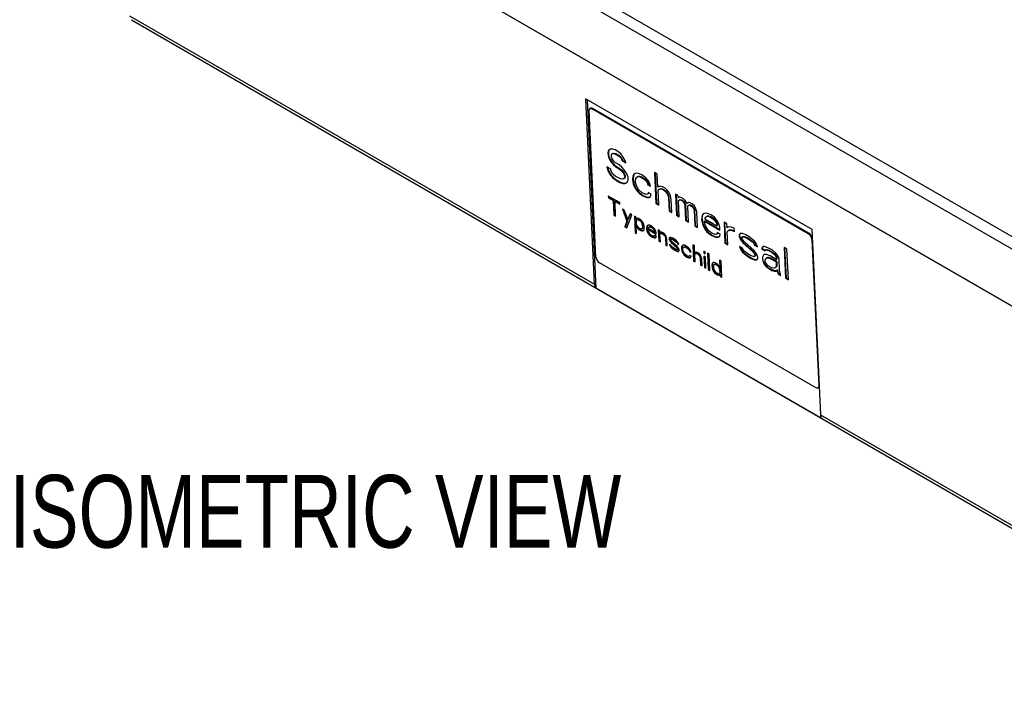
# Model space of a CAD drawing. Header units: millimetres. Extents: x 0 to 1118, y 0 to 850.
# Tile 20 of 24: x 834 to 969, y 608 to 700. Entities that reach past the tile are written whole.
import ezdxf

# ---------------------------------------------------------------- set-up
doc = ezdxf.new("R2010")
doc.units = ezdxf.units.MM
doc.layers.add('TEXT', color=140, linetype='Continuous', lineweight=25)
doc.styles.add('SLDTEXTSTYLE0', font='TXT', dxfattribs={"width": 0.75})

msp = doc.modelspace()

# ---------------------------------------------------------------- linework, layer by layer
for p, q in [((847.19, 731.47), (1006.36, 639.59)), ((1006.26, 639.63), (847.27, 731.42)), ((982.53, 662.9), (872.97, 726.15)), ((872.33, 724.81), (981.89, 661.56)), ((848.71, 700.45), (912.65, 663.54)), ((848.98, 699.9), (1007.98, 608.12)), ((912.65, 663.54), (911.46, 689.04)), ((911.46, 689.04), (942.57, 671.08)), ((912.92, 662.99), (911.71, 688.9)), ((912.87, 667.26), (911.93, 687.38)), ((912.12, 687.72), (912.05, 687.67)), ((912.38, 687.64), (912.45, 687.69)), ((912.38, 687.64), (942.08, 670.49)), ((942.15, 670.54), (912.45, 687.69)), ((914.58, 681.93), (914.52, 681.61)), ((914.52, 681.61), (914.6, 681.66)), ((914.52, 681.61), (914.54, 681.25)), ((914.88, 682.11), (914.58, 681.93)), ((914.66, 681.97), (914.6, 681.66)), ((914.6, 681.66), (914.61, 681.3)), ((915.19, 682.11), (914.88, 682.11)), ((915, 681.25), (915.06, 681.48)), ((915.06, 681.48), (915.29, 681.52)), ((915.06, 681.48), (915.14, 681.52)), ((915.14, 681.52), (915.37, 681.57)), ((915.5, 682.02), (915.19, 682.11)), ((915.29, 681.52), (915.37, 681.57)), ((915.29, 681.52), (915.52, 681.48)), ((915.37, 681.57), (915.6, 681.52)), ((915.89, 681.79), (915.5, 682.02)), ((915.52, 681.48), (915.6, 681.52)), ((915.52, 681.48), (915.99, 681.2)), ((915.6, 681.52), (916.07, 681.25)), ((916.29, 681.47), (915.89, 681.79)), ((916.61, 681.02), (916.29, 681.47)), ((914.54, 681.25), (914.61, 681.3)), ((914.54, 681.25), (914.63, 680.85)), ((914.61, 681.3), (914.71, 680.9)), ((914.63, 680.85), (914.71, 680.9)), ((914.63, 680.85), (914.97, 680.31)), ((914.71, 680.9), (915.04, 680.35)), ((914.97, 680.31), (915.04, 680.35)), ((914.97, 680.31), (915.29, 679.94)), ((915.01, 681.07), (915, 681.25)), ((915.1, 680.76), (915.01, 681.07)), ((915.04, 680.35), (915.36, 679.99)), ((915.34, 680.44), (915.1, 680.76)), ((915.58, 680.21), (915.34, 680.44)), ((916.05, 679.94), (915.58, 680.21)), ((915.99, 681.2), (916.07, 681.25)), ((915.99, 681.2), (916.23, 680.98)), ((916.31, 681.02), (916.07, 681.25)), ((916.23, 680.98), (916.31, 681.02)), ((916.23, 680.98), (916.4, 680.71)), ((916.47, 680.75), (916.31, 681.02)), ((916.4, 680.71), (916.47, 680.75)), ((916.4, 680.71), (916.49, 680.48)), ((916.56, 680.53), (916.47, 680.75)), ((916.56, 680.53), (916.49, 680.48)), ((916.49, 680.48), (916.96, 680.21)), ((916.56, 680.53), (916.93, 680.32)), ((916.87, 680.52), (916.61, 681.02)), ((916.96, 680.21), (916.87, 680.52)), ((914.85, 679.41), (914.38, 679.68)), ((914.38, 679.68), (914.48, 679.27)), ((914.48, 679.62), (914.55, 679.32)), ((914.48, 679.27), (914.55, 679.32)), ((914.48, 679.27), (914.74, 678.69)), ((914.55, 679.32), (914.81, 678.73)), ((914.74, 678.69), (914.81, 678.73)), ((914.74, 678.69), (915.14, 678.19)), ((914.81, 678.73), (915.22, 678.24)), ((914.95, 679.09), (914.85, 679.41)), ((915.19, 678.68), (914.95, 679.09)), ((915.51, 678.41), (915.19, 678.68)), ((915.29, 679.94), (915.36, 679.99)), ((915.29, 679.94), (915.61, 679.67)), ((915.36, 679.99), (915.68, 679.72)), ((915.61, 679.67), (915.68, 679.72)), ((915.61, 679.67), (916.08, 679.4)), ((915.68, 679.72), (916.15, 679.45)), ((916.45, 679.62), (916.05, 679.94)), ((916.08, 679.4), (916.15, 679.45)), ((916.08, 679.4), (916.4, 679.13)), ((916.15, 679.45), (916.47, 679.18)), ((916.4, 679.13), (916.47, 679.18)), ((916.4, 679.13), (916.64, 678.81)), ((916.77, 679.26), (916.45, 679.62)), ((916.47, 679.18), (916.72, 678.86)), ((916.64, 678.81), (916.72, 678.86)), ((916.64, 678.81), (916.81, 678.45)), ((916.72, 678.86), (916.89, 678.5)), ((917.1, 678.72), (916.77, 679.26)), ((917.28, 678.27), (917.1, 678.72)), ((918.1, 678.67), (917.96, 678.4)), ((918.17, 678.72), (918.03, 678.45)), ((918.25, 678.76), (918.1, 678.67)), ((918.48, 678.81), (918.25, 678.76)), ((918.71, 678.76), (918.48, 678.81)), ((919.17, 678.58), (918.71, 678.76)), ((921.31, 678.66), (920.92, 678.89)), ((920.92, 678.89), (921.12, 674.65)), ((921, 678.84), (921.19, 674.7)), ((921.4, 676.86), (921.31, 678.66)), ((915.14, 678.19), (915.22, 678.24)), ((915.14, 678.19), (915.54, 677.87)), ((915.22, 678.24), (915.61, 677.92)), ((916.14, 678.05), (915.51, 678.41)), ((915.54, 677.87), (915.61, 677.92)), ((915.54, 677.87), (916.17, 677.51)), ((915.61, 677.92), (916.24, 677.56)), ((916.45, 677.96), (916.14, 678.05)), ((916.17, 677.51), (916.24, 677.56)), ((916.17, 677.51), (916.55, 677.37)), ((916.24, 677.56), (916.63, 677.42)), ((916.68, 678), (916.45, 677.96)), ((916.55, 677.37), (916.63, 677.42)), ((916.55, 677.37), (916.86, 677.37)), ((916.63, 677.42), (916.94, 677.42)), ((916.82, 678.18), (916.68, 678)), ((916.68, 678), (916.75, 678.05)), ((916.9, 678.23), (916.75, 678.05)), ((916.81, 678.45), (916.89, 678.5)), ((916.81, 678.45), (916.82, 678.18)), ((916.82, 678.18), (916.9, 678.23)), ((916.86, 677.37), (917.16, 677.55)), ((916.86, 677.37), (916.94, 677.42)), ((916.89, 678.5), (916.9, 678.23)), ((916.94, 677.42), (917.16, 677.55)), ((917.16, 677.55), (917.3, 677.82)), ((917.3, 677.82), (917.28, 678.27)), ((917.96, 678.4), (917.91, 677.91)), ((917.98, 677.96), (917.91, 677.91)), ((917.91, 677.91), (918.01, 677.32)), ((917.96, 678.4), (918.03, 678.45)), ((918.03, 678.45), (917.98, 677.96)), ((917.98, 677.96), (918.08, 677.37)), ((918.01, 677.32), (918.08, 677.37)), ((918.01, 677.32), (918.18, 676.87)), ((918.08, 677.37), (918.26, 676.92)), ((918.29, 677.77), (918.36, 678.09)), ((918.31, 677.5), (918.29, 677.77)), ((918.49, 676.96), (918.31, 677.5)), ((918.36, 678.09), (918.43, 678.22)), ((918.43, 678.22), (918.65, 678.35)), ((918.43, 678.22), (918.5, 678.27)), ((918.5, 678.27), (918.72, 678.4)), ((918.65, 678.35), (918.72, 678.4)), ((918.65, 678.35), (918.8, 678.35)), ((918.72, 678.4), (918.88, 678.4)), ((918.8, 678.35), (918.88, 678.4)), ((918.8, 678.35), (919.11, 678.26)), ((918.88, 678.4), (919.19, 678.31)), ((919.11, 678.26), (919.19, 678.31)), ((919.11, 678.26), (919.67, 677.86)), ((919.73, 678.17), (919.17, 678.58)), ((919.19, 678.31), (919.74, 677.9)), ((919.67, 677.86), (919.74, 677.9)), ((919.67, 677.86), (919.91, 677.54)), ((920.05, 677.81), (919.73, 678.17)), ((919.74, 677.9), (919.99, 677.59)), ((919.91, 677.54), (919.99, 677.59)), ((919.91, 677.54), (920, 677.22)), ((919.99, 677.59), (920.08, 677.27)), ((920.3, 677.4), (920.05, 677.81)), ((920.39, 677), (920.3, 677.4)), ((918.18, 676.87), (918.26, 676.92)), ((918.18, 676.87), (918.35, 676.6)), ((918.26, 676.92), (918.42, 676.65)), ((918.35, 676.6), (918.42, 676.65)), ((918.35, 676.6), (918.59, 676.28)), ((918.42, 676.65), (918.67, 676.33)), ((918.73, 676.55), (918.49, 676.96)), ((918.59, 676.28), (918.67, 676.33)), ((918.59, 676.28), (918.83, 676.06)), ((918.67, 676.33), (918.91, 676.1)), ((919.21, 676.1), (918.73, 676.55)), ((918.83, 676.06), (918.91, 676.1)), ((918.83, 676.06), (919.31, 675.69)), ((918.91, 676.1), (919.38, 675.74)), ((919.76, 675.87), (919.21, 676.1)), ((920.05, 676.14), (919.99, 675.92)), ((919.99, 675.92), (920.06, 675.96)), ((920, 677.22), (920.08, 677.27)), ((920, 677.22), (920.39, 677)), ((920.45, 675.92), (920.05, 676.14)), ((920.1, 676.11), (920.06, 675.96)), ((920.08, 677.27), (920.37, 677.1)), ((921.54, 676.95), (921.4, 676.86)), ((921.41, 676.5), (921.56, 676.59)), ((921.41, 676.5), (921.49, 676.54)), ((921.51, 674.42), (921.41, 676.5)), ((921.49, 676.54), (921.64, 676.63)), ((921.77, 676.99), (921.54, 676.95)), ((921.56, 676.59), (921.79, 676.63)), ((921.56, 676.59), (921.64, 676.63)), ((921.64, 676.63), (921.86, 676.68)), ((922.08, 676.9), (921.77, 676.99)), ((921.79, 676.63), (921.86, 676.68)), ((921.79, 676.63), (922.1, 676.54)), ((921.86, 676.68), (922.17, 676.59)), ((922.4, 676.72), (922.08, 676.9)), ((922.1, 676.54), (922.17, 676.59)), ((922.1, 676.54), (922.42, 676.27)), ((922.17, 676.59), (922.49, 676.32)), ((922.64, 676.49), (922.4, 676.72)), ((922.42, 676.27), (922.49, 676.32)), ((922.42, 676.27), (922.58, 676.09)), ((922.49, 676.32), (922.65, 676.13)), ((922.58, 676.09), (922.65, 676.13)), ((922.58, 676.09), (922.74, 675.82)), ((922.88, 676.18), (922.64, 676.49)), ((922.65, 676.13), (922.82, 675.86)), ((923.05, 675.9), (922.88, 676.18)), ((916.14, 674.75), (914.57, 675.66)), ((914.57, 675.66), (914.58, 675.42)), ((914.58, 675.42), (914.66, 675.47)), ((914.58, 675.42), (915.24, 675.04)), ((914.65, 675.61), (914.66, 675.47)), ((914.66, 675.47), (915.32, 675.09)), ((915.24, 675.04), (915.32, 675.09)), ((915.24, 675.04), (915.33, 673.05)), ((915.32, 675.09), (915.41, 673.1)), ((915.49, 674.9), (915.56, 674.95)), ((915.58, 672.91), (915.49, 674.9)), ((915.49, 674.9), (916.15, 674.52)), ((916.14, 674.61), (915.56, 674.95)), ((916.15, 674.52), (916.14, 674.75)), ((919.31, 675.69), (919.38, 675.74)), ((919.31, 675.69), (919.85, 675.47)), ((919.38, 675.74), (919.93, 675.52)), ((919.99, 675.92), (919.76, 675.87)), ((919.85, 675.47), (919.93, 675.52)), ((919.85, 675.47), (920.16, 675.47)), ((919.93, 675.52), (920.24, 675.51)), ((920.16, 675.47), (920.38, 675.6)), ((920.16, 675.47), (920.24, 675.51)), ((920.24, 675.51), (920.38, 675.6)), ((920.38, 675.6), (920.45, 675.92)), ((921.12, 674.65), (921.19, 674.7)), ((921.12, 674.65), (921.51, 674.42)), ((921.5, 674.52), (921.19, 674.7)), ((922.74, 675.82), (922.82, 675.86)), ((922.74, 675.82), (922.84, 675.41)), ((922.82, 675.86), (922.91, 675.46)), ((922.84, 675.41), (922.91, 675.46)), ((922.84, 675.41), (922.92, 673.61)), ((922.91, 675.46), (923, 673.66)), ((923.13, 675.68), (923.05, 675.9)), ((923.23, 675.18), (923.13, 675.68)), ((923.32, 673.38), (923.23, 675.18)), ((924.2, 675.67), (923.81, 675.9)), ((923.81, 675.9), (923.94, 673.02)), ((923.89, 675.86), (924.02, 673.07)), ((924.22, 675.4), (924.2, 675.67)), ((924.36, 675.49), (924.22, 675.4)), ((924.23, 675.04), (924.38, 675.13)), ((924.23, 675.04), (924.31, 675.09)), ((924.34, 672.79), (924.23, 675.04)), ((924.31, 675.09), (924.46, 675.18)), ((924.6, 675.45), (924.36, 675.49)), ((924.38, 675.13), (924.46, 675.18)), ((924.38, 675.13), (924.61, 675.09)), ((924.46, 675.18), (924.69, 675.14)), ((924.91, 675.27), (924.6, 675.45)), ((924.61, 675.09), (924.69, 675.14)), ((924.61, 675.09), (924.77, 675)), ((924.69, 675.14), (924.84, 675.05)), ((924.77, 675), (924.84, 675.05)), ((924.77, 675), (924.93, 674.82)), ((924.84, 675.05), (925.01, 674.86)), ((925.15, 675.04), (924.91, 675.27)), ((924.93, 674.82), (925.01, 674.86)), ((924.93, 674.82), (925.01, 674.68)), ((925.01, 674.86), (925.09, 674.73)), ((925.01, 674.68), (925.09, 674.73)), ((925.01, 674.68), (925.1, 674.46)), ((925.09, 674.73), (925.18, 674.5)), ((925.4, 674.63), (925.15, 675.04)), ((925.62, 674.77), (925.4, 674.63)), ((925.85, 674.72), (925.62, 674.77)), ((926.17, 674.54), (925.85, 674.72)), ((916.5, 673.85), (917.14, 672.2)), ((916.75, 673.71), (916.5, 673.85)), ((916.62, 673.78), (917.22, 672.24)), ((917.25, 672.46), (916.75, 673.71)), ((917.57, 673.23), (917.25, 672.46)), ((917.82, 673.09), (917.57, 673.23)), ((922.92, 673.61), (923, 673.66)), ((922.92, 673.61), (923.32, 673.38)), ((923, 673.66), (923.31, 673.48)), ((925.1, 674.46), (925.18, 674.5)), ((925.1, 674.46), (925.2, 672.29)), ((925.18, 674.5), (925.28, 672.34)), ((925.49, 674.23), (925.56, 674.36)), ((925.59, 672.07), (925.49, 674.23)), ((925.56, 674.36), (925.64, 674.41)), ((925.56, 674.36), (925.64, 674.41)), ((925.64, 674.41), (925.71, 674.46)), ((925.64, 674.41), (925.71, 674.46)), ((925.64, 674.41), (925.79, 674.41)), ((925.71, 674.46), (925.87, 674.46)), ((925.79, 674.41), (925.87, 674.46)), ((925.79, 674.41), (926.03, 674.27)), ((925.87, 674.46), (926.1, 674.32)), ((926.03, 674.27), (926.1, 674.32)), ((926.03, 674.27), (926.19, 674.09)), ((926.1, 674.32), (926.26, 674.14)), ((926.41, 674.31), (926.17, 674.54)), ((926.19, 674.09), (926.26, 674.14)), ((926.19, 674.09), (926.27, 673.96)), ((926.26, 674.14), (926.35, 674)), ((926.27, 673.96), (926.35, 674)), ((926.27, 673.96), (926.36, 673.73)), ((926.35, 674), (926.43, 673.78)), ((926.36, 673.73), (926.43, 673.78)), ((926.36, 673.73), (926.46, 671.57)), ((926.57, 674.04), (926.41, 674.31)), ((926.43, 673.78), (926.53, 671.61)), ((926.75, 673.5), (926.57, 674.04)), ((926.85, 671.34), (926.75, 673.5)), ((927.75, 673.27), (927.61, 673.18)), ((927.98, 673.32), (927.75, 673.27)), ((928.21, 673.27), (927.98, 673.32)), ((928.68, 673.09), (928.21, 673.27)), ((915.33, 673.05), (915.41, 673.1)), ((915.33, 673.05), (915.58, 672.91)), ((915.41, 673.1), (915.58, 673.01)), ((917.14, 672.2), (916.85, 671.44)), ((917.22, 672.24), (916.93, 671.49)), ((917.1, 671.3), (917.82, 673.09)), ((917.22, 672.24), (917.14, 672.2)), ((917.25, 672.46), (917.32, 672.5)), ((917.62, 673.21), (917.32, 672.5)), ((918.36, 672.78), (918.15, 672.9)), ((918.15, 672.9), (918.26, 670.63)), ((918.23, 672.86), (918.33, 670.68)), ((918.37, 672.5), (918.36, 672.78)), ((918.41, 672.57), (918.37, 672.5)), ((918.37, 672.5), (918.45, 672.55)), ((918.46, 672.36), (918.38, 672.26)), ((918.38, 672.26), (918.4, 671.79)), ((918.49, 672.62), (918.41, 672.57)), ((918.48, 672.61), (918.45, 672.55)), ((918.53, 672.4), (918.46, 672.36)), ((918.58, 672.38), (918.46, 672.36)), ((918.57, 672.62), (918.49, 672.62)), ((918.65, 672.43), (918.53, 672.4)), ((918.73, 672.57), (918.57, 672.62)), ((918.65, 672.43), (918.58, 672.38)), ((918.74, 672.33), (918.58, 672.38)), ((918.81, 672.38), (918.65, 672.43)), ((918.98, 672.42), (918.73, 672.57)), ((918.81, 672.38), (918.74, 672.33)), ((918.99, 672.19), (918.74, 672.33)), ((919.06, 672.24), (918.81, 672.38)), ((919.14, 672.28), (918.98, 672.42)), ((919.06, 672.24), (918.99, 672.19)), ((919.16, 672), (918.99, 672.19)), ((919.23, 672.05), (919.06, 672.24)), ((919.27, 672.12), (919.14, 672.28)), ((919.23, 672.05), (919.16, 672)), ((919.25, 671.81), (919.16, 672)), ((919.32, 671.86), (919.23, 672.05)), ((919.4, 671.9), (919.27, 672.12)), ((919.45, 671.78), (919.4, 671.9)), ((923.94, 673.02), (924.02, 673.07)), ((923.94, 673.02), (924.34, 672.79)), ((924.33, 672.89), (924.02, 673.07)), ((925.2, 672.29), (925.28, 672.34)), ((925.2, 672.29), (925.59, 672.07)), ((925.28, 672.34), (925.59, 672.16)), ((927.47, 672.91), (927.41, 672.42)), ((927.49, 672.47), (927.41, 672.42)), ((927.41, 672.42), (927.52, 671.83)), ((927.61, 673.18), (927.47, 672.91)), ((927.47, 672.91), (927.54, 672.96)), ((927.49, 672.47), (927.54, 672.96)), ((927.49, 672.47), (927.59, 671.88)), ((927.52, 671.83), (927.59, 671.88)), ((927.54, 672.96), (927.68, 673.23)), ((927.59, 671.88), (927.77, 671.43)), ((927.81, 672.19), (927.88, 672.24)), ((927.81, 672.01), (927.81, 672.19)), ((927.81, 672.19), (929.93, 670.97)), ((927.9, 671.7), (927.81, 672.01)), ((927.93, 672.73), (927.86, 672.6)), ((927.86, 672.6), (927.87, 672.51)), ((927.87, 672.51), (929.52, 671.55)), ((927.88, 672.24), (929.92, 671.06)), ((927.93, 672.73), (928.16, 672.87)), ((927.93, 672.73), (928.01, 672.78)), ((928.23, 672.91), (928.01, 672.78)), ((928.23, 672.91), (928.16, 672.87)), ((928.16, 672.87), (928.31, 672.87)), ((928.38, 672.91), (928.23, 672.91)), ((928.38, 672.91), (928.31, 672.87)), ((928.31, 672.87), (928.62, 672.77)), ((928.69, 672.82), (928.38, 672.91)), ((928.69, 672.82), (928.62, 672.77)), ((928.62, 672.77), (929.09, 672.41)), ((929.16, 672.73), (928.68, 673.09)), ((929.17, 672.46), (928.69, 672.82)), ((929.17, 672.46), (929.09, 672.41)), ((929.09, 672.41), (929.34, 672.1)), ((929.56, 672.23), (929.16, 672.73)), ((929.41, 672.14), (929.17, 672.46)), ((929.41, 672.14), (929.34, 672.1)), ((929.34, 672.1), (929.51, 671.74)), ((929.58, 671.78), (929.41, 672.14)), ((929.81, 671.73), (929.56, 672.23)), ((930.88, 671.82), (930.49, 672.05)), ((930.49, 672.05), (930.62, 669.16)), ((930.57, 672), (930.7, 669.21)), ((916.85, 671.44), (916.93, 671.49)), ((916.85, 671.44), (917.1, 671.3)), ((916.93, 671.49), (917.13, 671.37)), ((918.26, 670.63), (918.33, 670.68)), ((918.26, 670.63), (918.46, 670.51)), ((918.46, 670.61), (918.33, 670.68)), ((918.4, 671.79), (918.49, 671.6)), ((918.41, 671.55), (918.49, 671.6)), ((918.46, 670.51), (918.41, 671.55)), ((918.41, 671.55), (918.46, 671.43)), ((918.46, 671.43), (918.54, 671.48)), ((918.46, 671.43), (918.55, 671.29)), ((918.49, 671.6), (918.54, 671.48)), ((918.49, 671.6), (918.62, 671.43)), ((918.54, 671.48), (918.62, 671.34)), ((918.55, 671.29), (918.62, 671.34)), ((918.55, 671.29), (918.63, 671.2)), ((918.62, 671.43), (918.79, 671.29)), ((918.62, 671.34), (918.71, 671.24)), ((918.63, 671.2), (918.71, 671.24)), ((918.63, 671.2), (918.8, 671.05)), ((918.71, 671.24), (918.87, 671.1)), ((918.79, 671.29), (918.95, 671.2)), ((918.8, 671.05), (918.87, 671.1)), ((918.8, 671.05), (919.05, 670.91)), ((918.87, 671.1), (919.12, 670.96)), ((918.95, 671.2), (919.12, 671.15)), ((919.05, 670.91), (919.12, 670.96)), ((919.05, 670.91), (919.21, 670.86)), ((919.12, 671.15), (919.23, 671.17)), ((919.12, 670.96), (919.28, 670.91)), ((919.21, 670.86), (919.28, 670.91)), ((919.21, 670.86), (919.33, 670.89)), ((919.23, 671.17), (919.27, 671.24)), ((919.31, 671.22), (919.23, 671.17)), ((919.32, 671.86), (919.25, 671.81)), ((919.29, 671.64), (919.25, 671.81)), ((919.27, 671.24), (919.31, 671.36)), ((919.35, 671.29), (919.27, 671.24)), ((919.28, 670.91), (919.37, 670.93)), ((919.37, 671.69), (919.29, 671.64)), ((919.31, 671.36), (919.29, 671.64)), ((919.38, 671.41), (919.31, 671.36)), ((919.31, 671.22), (919.35, 671.29)), ((919.37, 671.69), (919.32, 671.86)), ((919.33, 670.89), (919.48, 671.03)), ((919.35, 671.29), (919.38, 671.41)), ((919.38, 671.41), (919.37, 671.69)), ((919.5, 671.57), (919.45, 671.78)), ((919.48, 671.03), (919.51, 671.19)), ((919.51, 671.19), (919.5, 671.57)), ((919.86, 671.45), (919.84, 671.19)), ((919.91, 671.24), (919.84, 671.19)), ((919.84, 671.19), (919.89, 670.88)), ((919.94, 671.59), (919.86, 671.45)), ((919.86, 671.45), (919.94, 671.5)), ((919.89, 670.88), (919.97, 670.93)), ((919.89, 670.88), (919.98, 670.65)), ((919.91, 671.24), (919.94, 671.5)), ((919.91, 671.24), (919.97, 670.93)), ((920.02, 671.64), (919.94, 671.59)), ((919.94, 671.5), (920.01, 671.64)), ((919.97, 670.93), (920.06, 670.7)), ((919.98, 670.65), (920.06, 670.7)), ((919.98, 670.65), (920.07, 670.51)), ((920.13, 671.66), (920.02, 671.64)), ((920.04, 671.07), (920.12, 671.12)), ((920.05, 670.98), (920.04, 671.07)), ((920.04, 671.07), (921.16, 670.43)), ((920.09, 670.81), (920.05, 670.98)), ((920.06, 670.7), (920.14, 670.55)), ((920.11, 671.36), (920.07, 671.29)), ((920.07, 671.29), (920.07, 671.24)), ((920.07, 671.24), (920.94, 670.74)), ((920.07, 670.51), (920.14, 670.55)), ((920.14, 670.69), (920.09, 670.81)), ((920.11, 671.36), (920.23, 671.43)), ((920.11, 671.36), (920.18, 671.4)), ((920.12, 671.12), (921.15, 670.52)), ((920.26, 671.64), (920.13, 671.66)), ((920.27, 670.48), (920.14, 670.69)), ((920.14, 670.55), (920.27, 670.39)), ((920.3, 671.47), (920.18, 671.4)), ((920.3, 671.47), (920.23, 671.43)), ((920.23, 671.43), (920.31, 671.43)), ((920.5, 671.54), (920.26, 671.64)), ((920.38, 671.47), (920.3, 671.47)), ((920.38, 671.47), (920.31, 671.43)), ((920.31, 671.43), (920.47, 671.38)), ((920.54, 671.43), (920.38, 671.47)), ((920.54, 671.43), (920.47, 671.38)), ((920.47, 671.38), (920.72, 671.19)), ((920.75, 671.35), (920.5, 671.54)), ((920.79, 671.24), (920.54, 671.43)), ((920.79, 671.24), (920.72, 671.19)), ((920.72, 671.19), (920.85, 671.02)), ((920.96, 671.09), (920.75, 671.35)), ((920.92, 671.07), (920.79, 671.24)), ((920.92, 671.07), (920.85, 671.02)), ((920.85, 671.02), (920.94, 670.83)), ((921.01, 670.88), (920.92, 671.07)), ((921.01, 670.88), (920.94, 670.83)), ((920.94, 670.83), (920.94, 670.74)), ((921.02, 670.79), (920.94, 670.74)), ((921.1, 670.83), (920.96, 671.09)), ((921.02, 670.79), (921.01, 670.88)), ((921.15, 670.62), (921.1, 670.83)), ((921.16, 670.43), (921.15, 670.62)), ((921.66, 670.88), (921.45, 671)), ((921.45, 671), (921.52, 669.48)), ((921.53, 670.95), (921.6, 669.53)), ((921.67, 670.64), (921.66, 670.88)), ((921.75, 670.69), (921.67, 670.64)), ((921.87, 670.71), (921.75, 670.69)), ((921.75, 670.5), (921.83, 670.55)), ((921.75, 670.5), (921.83, 670.55)), ((921.83, 670.55), (921.95, 670.57)), ((922.03, 670.66), (921.87, 670.71)), ((921.87, 670.52), (921.95, 670.57)), ((921.95, 670.57), (922.11, 670.52)), ((922.19, 670.57), (922.03, 670.66)), ((922.32, 670.45), (922.19, 670.57)), ((926.46, 671.57), (926.53, 671.61)), ((926.46, 671.57), (926.85, 671.34)), ((926.53, 671.61), (926.85, 671.43)), ((927.52, 671.83), (927.69, 671.38)), ((927.69, 671.38), (927.77, 671.43)), ((927.69, 671.38), (927.86, 671.11)), ((927.77, 671.43), (927.93, 671.16)), ((927.86, 671.11), (927.93, 671.16)), ((927.86, 671.11), (928.1, 670.79)), ((927.99, 671.47), (927.9, 671.7)), ((927.93, 671.16), (928.18, 670.84)), ((928.24, 671.06), (927.99, 671.47)), ((928.1, 670.79), (928.18, 670.84)), ((928.1, 670.79), (928.34, 670.57)), ((928.18, 670.84), (928.42, 670.62)), ((928.4, 670.88), (928.24, 671.06)), ((928.34, 670.57), (928.42, 670.62)), ((928.34, 670.57), (928.82, 670.21)), ((928.72, 670.61), (928.4, 670.88)), ((928.42, 670.62), (928.89, 670.25)), ((929.27, 670.38), (928.72, 670.61)), ((929.56, 670.65), (929.49, 670.43)), ((929.58, 671.78), (929.51, 671.74)), ((929.51, 671.74), (929.52, 671.55)), ((929.59, 671.6), (929.52, 671.55)), ((929.95, 670.43), (929.56, 670.65)), ((929.61, 670.62), (929.57, 670.48)), ((929.59, 671.6), (929.58, 671.78)), ((929.91, 671.33), (929.81, 671.73)), ((929.93, 670.97), (929.91, 671.33)), ((930.91, 671.28), (930.88, 671.82)), ((931.05, 671.37), (930.91, 671.28)), ((930.93, 670.74), (931.15, 670.96)), ((931.02, 668.94), (930.93, 670.74)), ((931.28, 671.41), (931.05, 671.37)), ((931.15, 670.96), (931.23, 671.01)), ((931.15, 670.96), (931.46, 670.96)), ((931.23, 671.01), (931.53, 671.01)), ((931.51, 671.37), (931.28, 671.41)), ((931.46, 670.96), (931.53, 671.01)), ((931.46, 670.96), (931.92, 670.78)), ((931.9, 671.23), (931.51, 671.37)), ((931.53, 671.01), (931.92, 670.86)), ((931.92, 670.78), (931.9, 671.23)), ((942.08, 670.49), (942.15, 670.54)), ((942.57, 671.08), (943.76, 645.58)), ((920.07, 670.51), (920.2, 670.34)), ((920.2, 670.34), (920.27, 670.39)), ((920.2, 670.34), (920.32, 670.22)), ((920.36, 670.39), (920.27, 670.48)), ((920.27, 670.39), (920.4, 670.27)), ((920.32, 670.22), (920.4, 670.27)), ((920.32, 670.22), (920.57, 670.03)), ((920.52, 670.24), (920.36, 670.39)), ((920.4, 670.27), (920.65, 670.08)), ((920.81, 670.12), (920.52, 670.24)), ((920.57, 670.03), (920.65, 670.08)), ((920.57, 670.03), (920.86, 669.91)), ((920.65, 670.08), (920.93, 669.96)), ((920.93, 670.15), (920.81, 670.12)), ((920.86, 669.91), (920.93, 669.96)), ((920.86, 669.91), (921.02, 669.91)), ((920.96, 670.27), (920.93, 670.15)), ((920.93, 670.15), (921, 670.19)), ((920.93, 669.96), (921.09, 669.96)), ((921.17, 670.15), (920.96, 670.27)), ((921.02, 670.23), (921, 670.19)), ((921.02, 669.91), (921.14, 669.98)), ((921.02, 669.91), (921.09, 669.96)), ((921.09, 669.96), (921.14, 669.98)), ((921.14, 669.98), (921.17, 670.15)), ((921.52, 669.48), (921.6, 669.53)), ((921.52, 669.48), (921.73, 669.36)), ((921.72, 669.46), (921.6, 669.53)), ((921.68, 670.45), (921.75, 670.5)), ((921.68, 670.45), (921.75, 670.5)), ((921.73, 669.36), (921.68, 670.45)), ((921.75, 670.5), (921.87, 670.52)), ((921.87, 670.52), (922.04, 670.47)), ((922.04, 670.47), (922.11, 670.52)), ((922.04, 670.47), (922.2, 670.33)), ((922.11, 670.52), (922.28, 670.38)), ((922.2, 670.33), (922.28, 670.38)), ((922.2, 670.33), (922.29, 670.24)), ((922.28, 670.38), (922.36, 670.28)), ((922.29, 670.24), (922.36, 670.28)), ((922.29, 670.24), (922.38, 670.09)), ((922.45, 670.28), (922.32, 670.45)), ((922.36, 670.28), (922.45, 670.14)), ((922.38, 670.09), (922.45, 670.14)), ((922.38, 670.09), (922.43, 669.83)), ((922.43, 669.83), (922.5, 669.88)), ((922.43, 669.83), (922.47, 668.93)), ((922.53, 670.14), (922.45, 670.28)), ((922.45, 670.14), (922.5, 669.88)), ((922.5, 669.88), (922.55, 668.98)), ((922.58, 669.97), (922.53, 670.14)), ((922.63, 669.71), (922.58, 669.97)), ((922.68, 668.82), (922.63, 669.71)), ((923.02, 669.95), (922.95, 669.86)), ((922.95, 669.86), (923.02, 669.9)), ((922.95, 669.86), (922.95, 669.76)), ((922.95, 669.76), (923.03, 669.81)), ((922.95, 669.76), (923.04, 669.52)), ((923.19, 669.95), (923.02, 669.95)), ((923.06, 669.95), (923.02, 669.9)), ((923.02, 669.9), (923.03, 669.81)), ((923.03, 669.81), (923.12, 669.57)), ((923.04, 669.52), (923.12, 669.57)), ((923.04, 669.52), (923.22, 669.29)), ((923.12, 669.57), (923.29, 669.33)), ((923.16, 669.64), (923.2, 669.71)), ((923.2, 669.52), (923.16, 669.64)), ((923.43, 669.85), (923.19, 669.95)), ((923.2, 669.71), (923.27, 669.76)), ((923.2, 669.71), (923.28, 669.71)), ((923.33, 669.36), (923.2, 669.52)), ((923.22, 669.29), (923.29, 669.33)), ((923.22, 669.29), (923.93, 668.65)), ((923.27, 669.76), (923.35, 669.76)), ((923.28, 669.71), (923.35, 669.76)), ((923.28, 669.71), (923.44, 669.66)), ((923.29, 669.33), (924, 668.69)), ((924.05, 668.72), (923.33, 669.36)), ((923.35, 669.76), (923.51, 669.71)), ((923.68, 669.71), (923.43, 669.85)), ((923.44, 669.66), (923.51, 669.71)), ((923.44, 669.66), (923.69, 669.52)), ((923.51, 669.71), (923.76, 669.57)), ((923.93, 669.52), (923.68, 669.71)), ((923.69, 669.52), (923.76, 669.57)), ((923.69, 669.52), (923.94, 669.33)), ((923.76, 669.57), (924.01, 669.38)), ((924.05, 669.4), (923.93, 669.52)), ((923.94, 669.33), (924.01, 669.38)), ((923.94, 669.33), (924.02, 669.24)), ((924.01, 669.38), (924.1, 669.28)), ((924.02, 669.24), (924.1, 669.28)), ((924.02, 669.24), (924.07, 669.12)), ((924.18, 669.24), (924.05, 669.4)), ((924.1, 669.28), (924.14, 669.17)), ((924.27, 669), (924.18, 669.24)), ((928.82, 670.21), (928.89, 670.25)), ((928.82, 670.21), (929.36, 669.98)), ((928.89, 670.25), (929.44, 670.03)), ((929.49, 670.43), (929.27, 670.38)), ((929.36, 669.98), (929.44, 670.03)), ((929.36, 669.98), (929.67, 669.98)), ((929.44, 670.03), (929.74, 670.03)), ((929.49, 670.43), (929.57, 670.48)), ((929.67, 669.98), (929.89, 670.11)), ((929.67, 669.98), (929.74, 670.03)), ((929.74, 670.03), (929.89, 670.12)), ((929.89, 670.11), (929.95, 670.43)), ((930.62, 669.16), (930.7, 669.21)), ((931.01, 669.03), (930.7, 669.21)), ((932.7, 670.51), (932.56, 670.33)), ((932.56, 670.33), (932.63, 670.37)), ((932.56, 670.33), (932.56, 670.15)), ((932.56, 670.15), (932.64, 670.19)), ((932.56, 670.15), (932.74, 669.7)), ((932.74, 670.51), (932.63, 670.37)), ((932.63, 670.37), (932.64, 670.19)), ((932.64, 670.19), (932.81, 669.74)), ((933.01, 670.5), (932.7, 670.51)), ((932.74, 669.7), (932.81, 669.74)), ((932.74, 669.7), (933.07, 669.24)), ((932.81, 669.74), (933.14, 669.29)), ((932.96, 669.92), (933.03, 670.05)), ((933.04, 669.69), (932.96, 669.92)), ((933.47, 670.32), (933.01, 670.5)), ((933.03, 670.05), (933.1, 670.1)), ((933.03, 670.05), (933.18, 670.05)), ((933.29, 669.38), (933.04, 669.69)), ((933.07, 669.24), (933.14, 669.29)), ((933.07, 669.24), (934.42, 668.02)), ((933.1, 670.1), (933.26, 670.1)), ((933.14, 669.29), (934.5, 668.07)), ((933.18, 670.05), (933.26, 670.1)), ((933.18, 670.05), (933.49, 669.96)), ((933.26, 670.1), (933.57, 670.01)), ((934.64, 668.16), (933.29, 669.38)), ((933.95, 670.05), (933.47, 670.32)), ((933.49, 669.96), (933.57, 670.01)), ((933.49, 669.96), (933.96, 669.69)), ((933.57, 670.01), (934.04, 669.74)), ((934.42, 669.69), (933.95, 670.05)), ((933.96, 669.69), (934.04, 669.74)), ((933.96, 669.69), (934.44, 669.33)), ((934.04, 669.74), (934.51, 669.38)), ((934.66, 669.46), (934.42, 669.69)), ((934.44, 669.33), (934.51, 669.38)), ((934.44, 669.33), (934.6, 669.15)), ((934.51, 669.38), (934.67, 669.2)), ((934.6, 669.15), (934.67, 669.2)), ((934.9, 669.15), (934.66, 669.46)), ((934.67, 669.2), (934.76, 668.97)), ((942.57, 669.69), (942.64, 669.73)), ((942.57, 669.69), (943.51, 649.58)), ((922.47, 668.93), (922.55, 668.98)), ((922.47, 668.93), (922.68, 668.82)), ((922.55, 668.98), (922.67, 668.91)), ((923.19, 668.88), (922.99, 669)), ((922.99, 669), (923.08, 668.77)), ((923.08, 668.77), (923.15, 668.81)), ((923.08, 668.77), (923.21, 668.6)), ((923.11, 668.93), (923.15, 668.81)), ((923.15, 668.81), (923.28, 668.65)), ((923.24, 668.77), (923.19, 668.88)), ((923.21, 668.6), (923.28, 668.65)), ((923.21, 668.6), (923.33, 668.48)), ((923.32, 668.67), (923.24, 668.77)), ((923.28, 668.65), (923.41, 668.53)), ((923.57, 668.48), (923.32, 668.67)), ((923.33, 668.48), (923.41, 668.53)), ((923.33, 668.48), (923.58, 668.29)), ((923.41, 668.53), (923.66, 668.34)), ((923.82, 668.34), (923.57, 668.48)), ((923.58, 668.29), (923.66, 668.34)), ((923.58, 668.29), (923.83, 668.15)), ((923.66, 668.34), (923.91, 668.2)), ((923.98, 668.29), (923.82, 668.34)), ((923.83, 668.15), (923.91, 668.2)), ((923.83, 668.15), (924.08, 668.05)), ((923.91, 668.2), (924.15, 668.1)), ((923.93, 668.65), (924, 668.69)), ((923.93, 668.65), (924.06, 668.48)), ((924.07, 668.29), (923.98, 668.29)), ((924, 668.69), (924.13, 668.53)), ((924.22, 668.48), (924.05, 668.72)), ((924.06, 668.48), (924.13, 668.53)), ((924.06, 668.48), (924.1, 668.36)), ((924.07, 669.12), (924.14, 669.17)), ((924.07, 669.12), (924.27, 669)), ((924.1, 668.36), (924.07, 668.29)), ((924.07, 668.29), (924.14, 668.34)), ((924.08, 668.05), (924.15, 668.1)), ((924.08, 668.05), (924.24, 668.05)), ((924.1, 668.36), (924.18, 668.41)), ((924.13, 668.53), (924.18, 668.41)), ((924.14, 669.17), (924.23, 669.12)), ((924.18, 668.41), (924.14, 668.34)), ((924.15, 668.1), (924.28, 668.1)), ((924.31, 668.24), (924.22, 668.48)), ((924.24, 668.05), (924.31, 668.15)), ((924.31, 668.15), (924.31, 668.24)), ((924.65, 668.69), (924.62, 668.43)), ((924.7, 668.48), (924.62, 668.43)), ((924.62, 668.43), (924.68, 668.12)), ((924.72, 668.83), (924.65, 668.69)), ((924.65, 668.69), (924.72, 668.74)), ((924.68, 668.12), (924.75, 668.17)), ((924.68, 668.12), (924.77, 667.89)), ((924.72, 668.74), (924.7, 668.48)), ((924.7, 668.48), (924.75, 668.17)), ((924.8, 668.88), (924.72, 668.83)), ((924.8, 668.88), (924.72, 668.74)), ((924.75, 668.17), (924.84, 667.93)), ((924.77, 667.89), (924.84, 667.93)), ((924.77, 667.89), (924.85, 667.74)), ((924.92, 668.9), (924.8, 668.88)), ((924.82, 668.36), (924.86, 668.52)), ((924.83, 668.22), (924.82, 668.36)), ((924.92, 667.93), (924.83, 668.22)), ((924.84, 667.93), (924.93, 667.79)), ((924.86, 668.52), (924.89, 668.59)), ((924.89, 668.59), (925.01, 668.66)), ((924.89, 668.59), (924.97, 668.64)), ((925.04, 668.88), (924.92, 668.9)), ((925.06, 667.72), (924.92, 667.93)), ((924.97, 668.64), (925.09, 668.71)), ((925.01, 668.66), (925.09, 668.71)), ((925.01, 668.66), (925.09, 668.66)), ((925.29, 668.78), (925.04, 668.88)), ((925.09, 668.71), (925.17, 668.71)), ((925.09, 668.66), (925.17, 668.71)), ((925.09, 668.66), (925.25, 668.62)), ((925.17, 668.71), (925.33, 668.66)), ((925.25, 668.62), (925.33, 668.66)), ((925.25, 668.62), (925.55, 668.4)), ((925.58, 668.57), (925.29, 668.78)), ((925.33, 668.66), (925.62, 668.45)), ((925.55, 668.4), (925.62, 668.45)), ((925.55, 668.4), (925.67, 668.24)), ((925.75, 668.38), (925.58, 668.57)), ((925.62, 668.45), (925.75, 668.28)), ((925.67, 668.24), (925.75, 668.28)), ((925.67, 668.24), (925.72, 668.07)), ((925.72, 668.07), (925.8, 668.12)), ((925.72, 668.07), (925.93, 667.95)), ((925.88, 668.16), (925.75, 668.38)), ((925.75, 668.28), (925.8, 668.12)), ((925.8, 668.12), (925.9, 668.06)), ((925.93, 667.95), (925.88, 668.16)), ((926.41, 668.82), (926.2, 668.94)), ((926.2, 668.94), (926.31, 666.72)), ((926.28, 668.9), (926.38, 666.77)), ((926.45, 667.88), (926.41, 668.82)), ((926.53, 667.93), (926.45, 667.88)), ((926.65, 667.95), (926.53, 667.93)), ((926.81, 667.9), (926.65, 667.95)), ((926.98, 667.81), (926.81, 667.9)), ((927.89, 667.97), (927.69, 668.09)), ((927.69, 668.09), (927.7, 667.85)), ((927.7, 667.85), (927.77, 667.9)), ((927.7, 667.85), (927.9, 667.73)), ((927.77, 668.04), (927.77, 667.9)), ((927.77, 667.9), (927.9, 667.82)), ((927.9, 667.73), (927.89, 667.97)), ((930.62, 669.16), (931.02, 668.94)), ((933.02, 668.48), (932.63, 668.7)), ((932.63, 668.7), (932.81, 668.25)), ((932.75, 668.63), (932.88, 668.3)), ((932.81, 668.25), (932.88, 668.3)), ((932.81, 668.25), (933.05, 667.94)), ((932.88, 668.3), (933.12, 667.99)), ((933.11, 668.25), (933.02, 668.48)), ((933.05, 667.94), (933.12, 667.99)), ((933.05, 667.94), (933.29, 667.71)), ((933.27, 668.07), (933.11, 668.25)), ((933.12, 667.99), (933.36, 667.76)), ((933.75, 667.71), (933.27, 668.07)), ((934.42, 668.02), (934.5, 668.07)), ((934.42, 668.02), (934.67, 667.71)), ((934.5, 668.07), (934.74, 667.75)), ((934.6, 669.15), (934.69, 668.92)), ((934.97, 667.7), (934.64, 668.16)), ((934.69, 668.92), (934.76, 668.97)), ((934.69, 668.92), (935.08, 668.69)), ((934.76, 668.97), (935.03, 668.81)), ((935.08, 668.69), (934.9, 669.15)), ((935.77, 668.65), (935.7, 668.51)), ((935.7, 668.51), (935.77, 668.56)), ((935.7, 668.51), (935.71, 668.33)), ((935.71, 668.33), (935.78, 668.38)), ((935.71, 668.33), (936.1, 668.11)), ((935.92, 668.74), (935.77, 668.65)), ((935.84, 668.69), (935.77, 668.56)), ((935.77, 668.56), (935.78, 668.38)), ((935.78, 668.38), (936.14, 668.18)), ((936.07, 668.74), (935.92, 668.74)), ((936.62, 668.51), (936.07, 668.74)), ((936.1, 668.11), (936.17, 668.24)), ((936.17, 668.24), (936.25, 668.29)), ((936.17, 668.24), (936.32, 668.24)), ((936.25, 668.29), (936.4, 668.29)), ((936.32, 668.24), (936.4, 668.29)), ((936.32, 668.24), (936.63, 668.15)), ((936.4, 668.29), (936.71, 668.2)), ((937.09, 668.24), (936.62, 668.51)), ((936.63, 668.15), (936.71, 668.2)), ((936.63, 668.15), (937.1, 667.88)), ((936.71, 668.2), (937.18, 667.92)), ((937.56, 667.87), (937.09, 668.24)), ((937.1, 667.88), (937.18, 667.92)), ((937.1, 667.88), (937.42, 667.6)), ((937.18, 667.92), (937.5, 667.65)), ((937.81, 667.56), (937.56, 667.87)), ((939.15, 668.36), (938.75, 668.59)), ((938.75, 668.59), (938.95, 664.36)), ((938.83, 668.54), (939.03, 664.4)), ((939.34, 664.13), (939.15, 668.36)), ((943.06, 649.32), (913.37, 666.46)), ((924.85, 667.74), (924.93, 667.79)), ((924.85, 667.74), (924.98, 667.58)), ((924.93, 667.79), (925.06, 667.62)), ((924.98, 667.58), (925.06, 667.62)), ((924.98, 667.58), (925.11, 667.46)), ((925.31, 667.48), (925.06, 667.72)), ((925.06, 667.62), (925.18, 667.51)), ((925.11, 667.46), (925.18, 667.51)), ((925.11, 667.46), (925.36, 667.27)), ((925.18, 667.51), (925.43, 667.32)), ((925.59, 667.36), (925.31, 667.48)), ((925.36, 667.27), (925.43, 667.32)), ((925.36, 667.27), (925.64, 667.15)), ((925.43, 667.32), (925.72, 667.2)), ((925.71, 667.38), (925.59, 667.36)), ((925.64, 667.15), (925.72, 667.2)), ((925.64, 667.15), (925.8, 667.15)), ((925.75, 667.5), (925.71, 667.38)), ((925.71, 667.38), (925.79, 667.43)), ((925.72, 667.2), (925.88, 667.2)), ((925.95, 667.38), (925.75, 667.5)), ((925.8, 667.47), (925.79, 667.43)), ((925.8, 667.15), (925.92, 667.22)), ((925.8, 667.15), (925.88, 667.2)), ((925.88, 667.2), (925.92, 667.22)), ((925.92, 667.22), (925.95, 667.38)), ((926.31, 666.72), (926.38, 666.77)), ((926.31, 666.72), (926.51, 666.6)), ((926.51, 666.7), (926.38, 666.77)), ((926.46, 667.69), (926.54, 667.74)), ((926.46, 667.69), (926.54, 667.74)), ((926.51, 666.6), (926.46, 667.69)), ((926.54, 667.74), (926.61, 667.78)), ((926.54, 667.74), (926.61, 667.78)), ((926.54, 667.74), (926.66, 667.76)), ((926.61, 667.78), (926.73, 667.81)), ((926.66, 667.76), (926.73, 667.81)), ((926.66, 667.76), (926.82, 667.71)), ((926.73, 667.81), (926.9, 667.76)), ((926.82, 667.71), (926.9, 667.76)), ((926.82, 667.71), (926.99, 667.57)), ((926.9, 667.76), (927.06, 667.62)), ((927.1, 667.69), (926.98, 667.81)), ((926.99, 667.57), (927.06, 667.62)), ((926.99, 667.57), (927.07, 667.47)), ((927.06, 667.62), (927.15, 667.52)), ((927.07, 667.47), (927.15, 667.52)), ((927.07, 667.47), (927.16, 667.33)), ((927.23, 667.52), (927.1, 667.69)), ((927.15, 667.52), (927.24, 667.38)), ((927.16, 667.33), (927.24, 667.38)), ((927.16, 667.33), (927.21, 667.12)), ((927.21, 667.12), (927.29, 667.17)), ((927.21, 667.12), (927.25, 666.17)), ((927.32, 667.38), (927.23, 667.52)), ((927.24, 667.38), (927.29, 667.17)), ((927.29, 667.17), (927.33, 666.22)), ((927.36, 667.26), (927.32, 667.38)), ((927.42, 667), (927.36, 667.26)), ((927.46, 666.05), (927.42, 667)), ((927.93, 667.26), (927.72, 667.38)), ((927.72, 667.38), (927.79, 665.86)), ((927.8, 667.33), (927.87, 665.91)), ((928, 665.74), (927.93, 667.26)), ((928.43, 667.66), (928.22, 667.78)), ((928.22, 667.78), (928.33, 665.55)), ((928.3, 667.73), (928.4, 665.6)), ((928.53, 665.43), (928.43, 667.66)), ((929.01, 666.5), (928.89, 666.43)), ((928.93, 666.4), (928.96, 666.47)), ((929.12, 666.52), (929.01, 666.5)), ((929.29, 666.47), (929.12, 666.52)), ((929.54, 666.33), (929.29, 666.47)), ((930.08, 666.71), (929.87, 666.82)), ((929.87, 666.82), (929.92, 665.83)), ((929.95, 666.78), (929.99, 665.88)), ((930.18, 664.48), (930.08, 666.71)), ((933.29, 667.71), (933.36, 667.76)), ((933.29, 667.71), (933.77, 667.35)), ((933.36, 667.76), (933.84, 667.4)), ((934.22, 667.44), (933.75, 667.71)), ((933.77, 667.35), (933.84, 667.4)), ((933.77, 667.35), (934.24, 667.08)), ((933.84, 667.4), (934.31, 667.12)), ((934.53, 667.35), (934.22, 667.44)), ((934.24, 667.08), (934.31, 667.12)), ((934.24, 667.08), (934.7, 666.89)), ((934.31, 667.12), (934.78, 666.94)), ((934.68, 667.35), (934.53, 667.35)), ((934.67, 667.71), (934.74, 667.75)), ((934.67, 667.71), (934.75, 667.48)), ((934.75, 667.48), (934.68, 667.35)), ((934.68, 667.35), (934.76, 667.39)), ((934.7, 666.89), (934.78, 666.94)), ((934.7, 666.89), (935.01, 666.89)), ((934.74, 667.75), (934.83, 667.53)), ((934.75, 667.48), (934.83, 667.53)), ((934.83, 667.53), (934.76, 667.39)), ((934.78, 666.94), (935.05, 666.94)), ((935.15, 667.25), (934.97, 667.7)), ((935.01, 666.89), (935.15, 667.07)), ((935.15, 667.07), (935.15, 667.25)), ((935.9, 667.52), (935.76, 667.25)), ((935.76, 667.25), (935.83, 667.3)), ((935.76, 667.25), (935.77, 666.98)), ((935.77, 666.98), (935.85, 667.03)), ((935.77, 666.98), (935.87, 666.57)), ((935.83, 667.3), (935.97, 667.56)), ((935.85, 667.03), (935.83, 667.3)), ((935.94, 666.62), (935.85, 667.03)), ((935.87, 666.57), (935.94, 666.62)), ((935.87, 666.57), (936.11, 666.17)), ((936.05, 667.61), (935.9, 667.52)), ((936.19, 666.22), (935.94, 666.62)), ((936.35, 667.61), (936.05, 667.61)), ((936.16, 666.84), (936.22, 667.07)), ((936.17, 666.66), (936.16, 666.84)), ((936.25, 666.44), (936.17, 666.66)), ((936.22, 667.07), (936.37, 667.16)), ((936.3, 667.12), (936.22, 667.07)), ((936.45, 667.21), (936.3, 667.12)), ((936.82, 667.43), (936.35, 667.61)), ((936.45, 667.21), (936.37, 667.16)), ((936.37, 667.16), (936.53, 667.16)), ((936.6, 667.21), (936.45, 667.21)), ((936.6, 667.21), (936.53, 667.16)), ((936.53, 667.16), (936.84, 667.07)), ((936.91, 667.11), (936.6, 667.21)), ((937.68, 666.93), (936.82, 667.43)), ((936.91, 667.11), (936.84, 667.07)), ((937.7, 666.57), (936.84, 667.07)), ((937.78, 666.62), (936.91, 667.11)), ((937.42, 667.6), (937.5, 667.65)), ((937.42, 667.6), (937.58, 667.42)), ((937.5, 667.65), (937.66, 667.47)), ((937.58, 667.42), (937.66, 667.47)), ((937.58, 667.42), (937.67, 667.2)), ((937.66, 667.47), (937.75, 667.25)), ((937.67, 667.2), (937.75, 667.25)), ((937.67, 667.2), (937.68, 666.93)), ((937.68, 666.93), (937.76, 666.98)), ((937.78, 666.62), (937.7, 666.57)), ((937.73, 666.03), (937.7, 666.57)), ((937.75, 667.25), (937.76, 666.98)), ((937.8, 666.07), (937.78, 666.62)), ((937.97, 667.29), (937.81, 667.56)), ((938.06, 666.97), (937.97, 667.29)), ((938.13, 665.53), (938.06, 666.97)), ((927.25, 666.17), (927.33, 666.22)), ((927.25, 666.17), (927.46, 666.05)), ((927.33, 666.22), (927.46, 666.15)), ((927.79, 665.86), (927.87, 665.91)), ((927.79, 665.86), (928, 665.74)), ((927.99, 665.84), (927.87, 665.91)), ((928.33, 665.55), (928.4, 665.6)), ((928.33, 665.55), (928.53, 665.43)), ((928.53, 665.53), (928.4, 665.6)), ((928.85, 666.36), (928.82, 666.19)), ((928.82, 666.19), (928.89, 666.24)), ((928.82, 666.19), (928.84, 665.81)), ((928.84, 665.81), (928.91, 665.86)), ((928.84, 665.81), (928.89, 665.6)), ((928.89, 666.43), (928.85, 666.36)), ((928.85, 666.36), (928.93, 666.4)), ((928.89, 666.24), (928.93, 666.4)), ((928.91, 665.86), (928.89, 666.24)), ((928.89, 665.6), (928.96, 665.65)), ((928.89, 665.6), (928.93, 665.48)), ((928.96, 665.65), (928.91, 665.86)), ((928.93, 665.48), (929.01, 665.53)), ((928.93, 665.48), (929.06, 665.27)), ((929.01, 665.53), (928.96, 665.65)), ((929.14, 665.31), (929.01, 665.53)), ((929.06, 666.14), (929.03, 666.02)), ((929.03, 666.02), (929.04, 665.74)), ((929.04, 665.74), (929.13, 665.46)), ((929.14, 666.24), (929.06, 666.14)), ((929.06, 665.27), (929.14, 665.31)), ((929.06, 665.27), (929.19, 665.1)), ((929.13, 665.46), (929.26, 665.29)), ((929.21, 666.28), (929.14, 666.24)), ((929.3, 666.24), (929.14, 666.24)), ((929.27, 665.15), (929.14, 665.31)), ((929.19, 665.1), (929.27, 665.15)), ((929.37, 666.28), (929.21, 666.28)), ((929.26, 665.29), (929.43, 665.15)), ((929.43, 665.01), (929.27, 665.15)), ((929.37, 666.28), (929.3, 666.24)), ((929.55, 666.09), (929.3, 666.24)), ((929.62, 666.14), (929.37, 666.28)), ((929.43, 665.15), (929.59, 665.05)), ((929.7, 666.19), (929.54, 666.33)), ((929.62, 666.14), (929.55, 666.09)), ((929.71, 665.95), (929.55, 666.09)), ((929.79, 666), (929.62, 666.14)), ((929.79, 666.09), (929.7, 666.19)), ((929.79, 666), (929.71, 665.95)), ((929.84, 665.78), (929.71, 665.95)), ((929.87, 665.95), (929.79, 666.09)), ((929.92, 665.83), (929.79, 666)), ((929.92, 665.83), (929.84, 665.78)), ((929.93, 665.59), (929.84, 665.78)), ((929.92, 665.83), (929.87, 665.95)), ((929.88, 665.03), (929.95, 665.12)), ((929.92, 665.83), (929.99, 665.88)), ((930.01, 665.64), (929.92, 665.83)), ((930.01, 665.64), (929.93, 665.59)), ((929.95, 665.12), (929.93, 665.59)), ((929.95, 665.08), (930.03, 665.17)), ((929.95, 665.12), (930.03, 665.17)), ((930.03, 665.17), (930.01, 665.64)), ((936.11, 666.17), (936.19, 666.22)), ((936.11, 666.17), (936.28, 665.99)), ((936.35, 666.04), (936.19, 666.22)), ((936.58, 666.08), (936.25, 666.44)), ((936.28, 665.99), (936.35, 666.04)), ((936.28, 665.99), (936.59, 665.72)), ((936.67, 665.76), (936.35, 666.04)), ((937.05, 665.8), (936.58, 666.08)), ((936.59, 665.72), (936.67, 665.76)), ((936.59, 665.72), (937.06, 665.44)), ((937.14, 665.49), (936.67, 665.76)), ((937.43, 665.76), (937.05, 665.8)), ((937.06, 665.44), (937.14, 665.49)), ((937.06, 665.44), (937.45, 665.31)), ((937.53, 665.36), (937.14, 665.49)), ((937.66, 665.89), (937.43, 665.76)), ((937.45, 665.31), (937.53, 665.36)), ((937.45, 665.31), (937.68, 665.35)), ((937.7, 665.39), (937.53, 665.36)), ((937.73, 666.03), (937.66, 665.89)), ((937.73, 665.94), (937.66, 665.89)), ((937.68, 665.35), (937.75, 665.49)), ((937.73, 665.94), (937.8, 666.07)), ((937.73, 666.03), (937.8, 666.07)), ((937.75, 665.49), (937.83, 665.53)), ((937.75, 665.49), (937.84, 665.17)), ((937.92, 665.22), (937.83, 665.53)), ((937.84, 665.17), (937.92, 665.22)), ((937.84, 665.17), (937.93, 664.94)), ((938, 664.99), (937.92, 665.22)), ((938.23, 665.03), (938.13, 665.53)), ((929.19, 665.1), (929.36, 664.96)), ((929.36, 664.96), (929.43, 665.01)), ((929.36, 664.96), (929.61, 664.82)), ((929.68, 664.86), (929.43, 665.01)), ((929.59, 665.05), (929.76, 665)), ((929.61, 664.82), (929.68, 664.86)), ((929.61, 664.82), (929.77, 664.77)), ((929.84, 664.82), (929.68, 664.86)), ((929.76, 665), (929.88, 665.03)), ((929.77, 664.77), (929.84, 664.82)), ((929.77, 664.77), (929.85, 664.77)), ((929.92, 664.82), (929.84, 664.82)), ((929.85, 664.77), (929.92, 664.82)), ((929.85, 664.77), (929.93, 664.81)), ((929.95, 665.08), (929.88, 665.03)), ((929.93, 664.82), (929.92, 664.82)), ((929.93, 664.81), (929.96, 664.88)), ((929.96, 664.88), (930.04, 664.93)), ((929.96, 664.88), (929.98, 664.6)), ((929.98, 664.6), (930.05, 664.65)), ((929.98, 664.6), (930.18, 664.48)), ((930.05, 664.65), (930.04, 664.93)), ((930.18, 664.58), (930.05, 664.65)), ((937.93, 664.94), (938, 664.99)), ((937.93, 664.94), (938.32, 664.72)), ((938.29, 664.83), (938, 664.99)), ((938.32, 664.72), (938.23, 665.03)), ((938.95, 664.36), (939.03, 664.4)), ((938.95, 664.36), (939.34, 664.13)), ((939.34, 664.22), (939.03, 664.4)), ((944.03, 645.03), (912.92, 662.99)), ((943.4, 649.29), (943.47, 649.33)), ((943.57, 649.62), (943.51, 649.58)), ((943.76, 645.58), (1007.7, 608.67))]:
    msp.add_line(p, q)
at = {"flags": 128}
for points in [[(911.93, 687.38), (911.94, 687.48), (911.96, 687.56), (912, 687.63), (912.05, 687.68), (912.12, 687.7), (912.2, 687.7), (912.29, 687.68), (912.38, 687.64)], [(943.51, 649.58), (943.51, 649.48), (943.49, 649.39), (943.45, 649.33), (943.39, 649.28), (943.32, 649.26), (943.24, 649.25), (943.16, 649.28), (943.06, 649.32)]]:
    msp.add_lwpolyline(points, dxfattribs=at)
for centre, radius, start, end in [((912.26, 687.44), 0.31, 51.6284, 117.1819), ((941.57, 669.62), 1.09, 13.407, 57.5897), ((941.5, 669.58), 1.07, 5.7402, 57.7688), ((913.94, 667.37), 1.07, 185.7402, 237.7688), ((913.3, 663.52), 0.648, 177.7873, 234.1592), ((943.33, 649.54), 0.255, 305.2084, 351.9409), ((944.41, 645.56), 0.648, 177.7873, 234.1592)]:
    msp.add_arc(centre, radius, start, end)

# ---------------------------------------------------------------- texts
at = {"layer": 'TEXT', "insert": (832.21, 637.31), "char_height": 10, "attachment_point": 1, "style": 'SLDTEXTSTYLE0'}
msp.add_mtext('ISOMETRIC VIEW', dxfattribs=at)

doc.saveas('drawing.dxf')
